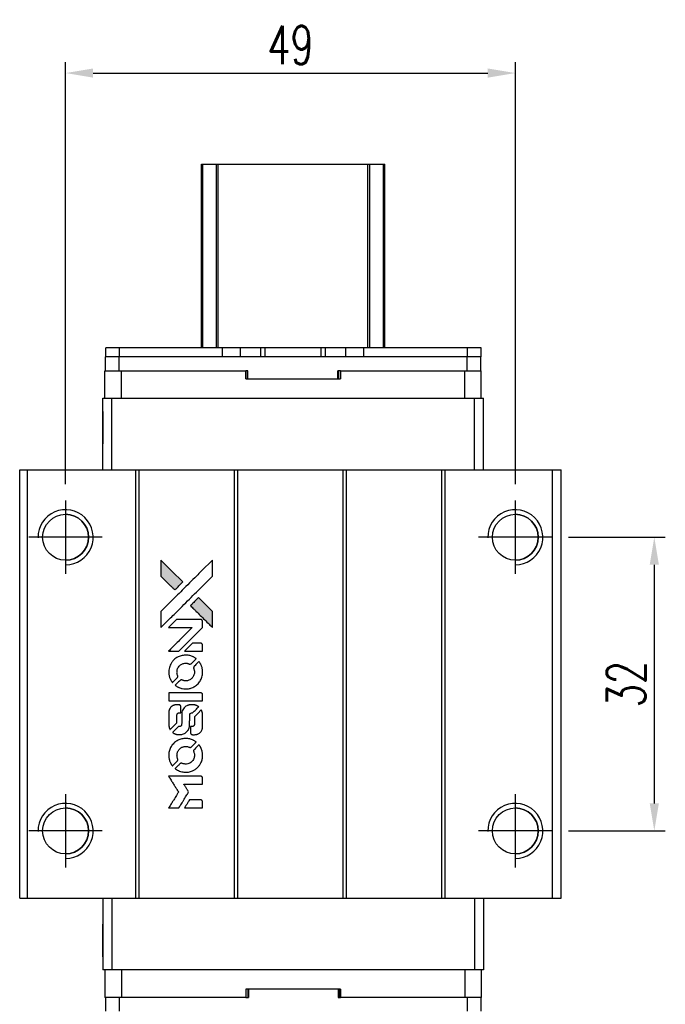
# Model space of a CAD drawing. Header units: millimetres. Extents: x -7 to 275, y -25 to 212.
# Tile 2 of 3: x 12 to 82, y 105 to 212. Entities that reach past the tile are written whole.
import ezdxf

# ---------------------------------------------------------------- set-up
doc = ezdxf.new("R2010")
doc.units = ezdxf.units.MM
doc.header["$LTSCALE"] = 0.15
doc.layers.get('0').update_dxf_attribs({"linetype": 'CONTINUOUS'})
doc.layers.get('Defpoints').update_dxf_attribs({"linetype": 'CONTINUOUS'})
doc.layers.add('DIM', color=4, linetype='CONTINUOUS')
doc.styles.add('DIM-7', font='SIMPLEX.shx', dxfattribs={"width": 0.7, "bigfont": 'chineset.shx'})
doc.dimstyles.new('CNS', dxfattribs={"dimtxt": 3.5, "dimasz": 2.5, "dimexe": 1, "dimexo": 1.5, "dimgap": 0.09, "dimtad": 0, "dimdsep": 46, "dimtxsty": 'DIM-7', "dimcen": 0.09, "dimclrd": 4, "dimclre": 4, "dimclrt": 4, "dimadec": 0, "dimazin": 0, "dimtfac": 1, "dimtix": 1, "dimtmove": 2, "dimatfit": 3, "dimfxl": 1, "dimtvp": 0.971429, "dimtolj": 1, "dimarcsym": 0})

# ---------------------------------------------------------------- blocks, each defined once
blk = doc.blocks.new('*D191')
at = {"layer": 'Defpoints', "color": 0}
for p in [(65.59, 206.52), (16.59, 159.93), (65.59, 159.93)]:
    blk.add_point(p, dxfattribs=at)
at = {"layer": 'DIM', "color": 7, "lineweight": -2}
for p, q in [((16.59, 161.73), (16.59, 207.72)), ((65.59, 161.73), (65.59, 207.72)), ((19.59, 206.52), (62.59, 206.52))]:
    blk.add_line(p, q, dxfattribs=at)
at = {"layer": 'DIM', "color": 7}
for points in [[(19.59, 207.02), (19.59, 206.02), (16.59, 206.52)], [(62.59, 207.02), (62.59, 206.02), (65.59, 206.52)]]:
    blk.add_solid(points, dxfattribs=at)
at = {"layer": 'DIM', "color": 7, "insert": (41.09, 209.58), "char_height": 4.2, "attachment_point": 5, "style": 'DIM-7'}
blk.add_mtext('\\A1;49', dxfattribs=at)
blk = doc.blocks.new('*D192')
at = {"layer": 'Defpoints', "color": 0}
for p in [(69.59, 155.93), (69.59, 123.93), (80.73, 123.93)]:
    blk.add_point(p, dxfattribs=at)
at = {"layer": 'DIM', "color": 7, "lineweight": -2}
for p, q in [((71.39, 155.93), (81.93, 155.93)), ((80.73, 152.93), (80.73, 126.93)), ((71.39, 123.93), (81.93, 123.93))]:
    blk.add_line(p, q, dxfattribs=at)
at = {"layer": 'DIM', "color": 7}
for points in [[(80.23, 152.93), (81.23, 152.93), (80.73, 155.93)], [(80.23, 126.93), (81.23, 126.93), (80.73, 123.93)]]:
    blk.add_solid(points, dxfattribs=at)
at = {"layer": 'DIM', "color": 7, "insert": (77.67, 139.93), "char_height": 4.2, "attachment_point": 5, "rotation": 90, "style": 'DIM-7'}
blk.add_mtext('\\A1;32', dxfattribs=at)
blk = doc.blocks.new('A$C08a82678')
at = {"linetype": 'Continuous'}
h = blk.add_hatch(color=256, dxfattribs=at)
h.dxf.hatch_style = 1
h.paths.add_polyline_path([(0, 27.01), (0, 26.14), (0, 25.26), (0.76, 24.51, 0.000288), (1.05, 24.22, 0.000479), (1.29, 23.98, 0.000013), (1.52, 23.76, 0.197177), (1.52, 23.76, 0.197497), (1.52, 23.76, 0.00004), (1.65, 23.89, 0.000834), (1.79, 24.03, 0.000506), (1.96, 24.19), (2.39, 24.63), (1.19, 25.82)])
h.paths.add_polyline_path([(4.09, 22.92), (3.65, 22.49, 0.000476), (3.49, 22.32, 0.000789), (3.35, 22.18, 0.000035), (3.22, 22.06, 0.19758), (3.22, 22.05, 0.198396), (3.22, 22.05, 0.000019), (3.39, 21.88, 0.000582), (3.58, 21.69, 0.000351), (3.81, 21.46, 0.000108), (4.77, 20.5, 0.000692), (5.26, 20.02, 0.000077), (5.59, 19.69, 0.197527), (5.6, 19.68, 0.410181), (5.61, 19.69, 0.000493), (5.61, 19.87, 0.002424), (5.61, 20.11, 0.000529), (5.61, 20.54), (5.61, 21.4), (4.85, 22.16)])
for points in [[(0.76, 24.51, 0.000288), (1.05, 24.22, 0.000479), (1.29, 23.98, 0.000013), (1.52, 23.76, 0.197177), (1.52, 23.76, 0.197497), (1.52, 23.76, 0.00004), (1.65, 23.89, 0.000836), (1.79, 24.03, 0.000505), (1.96, 24.19), (2.39, 24.63), (1.19, 25.82), (0, 27.01), (0, 26.14), (0, 25.26)], [(1.05, 20.71, -0.000056), (1.57, 21.23, -0.000021), (2.31, 21.96, -0.000021), (3.11, 22.76, -0.000025), (3.86, 23.51), (5.61, 25.26), (5.61, 26.13), (5.61, 27), (4.43, 25.83, 0.000274), (3.86, 25.27, 0.000123), (3.12, 24.52, 0.000121), (2.33, 23.74, 0.000165), (1.63, 23.03), (0, 21.41), (0, 20.54), (0, 19.66)], [(3.81, 21.46, 0.000108), (4.77, 20.5, 0.000692), (5.26, 20.02, 0.000077), (5.59, 19.69, 0.197527), (5.6, 19.68, 0.410182), (5.61, 19.69, 0.000493), (5.61, 19.87, 0.002424), (5.61, 20.11, 0.000529), (5.61, 20.54), (5.61, 21.4), (4.85, 22.16), (4.09, 22.92), (3.65, 22.49, 0.000476), (3.49, 22.32, 0.000789), (3.35, 22.18, 0.000035), (3.22, 22.06, 0.19758), (3.22, 22.05, 0.198396), (3.22, 22.05, 0.000019), (3.39, 21.88, 0.000582), (3.58, 21.69, 0.000351)], [(1.39, 17.08), (1.95, 17.08), (3.24, 18.38), (4.53, 19.67), (4.53, 20.03, 0.0008), (4.53, 20.26, 0.010795), (4.53, 20.35, 0.030495), (4.52, 20.39, 0.080372), (4.51, 20.43, 0.03816), (4.49, 20.46, 0.041799), (4.47, 20.48, 0.042486), (4.44, 20.5, 0.042078), (4.41, 20.52, 0.099276), (4.36, 20.53, 0.003302), (4.18, 20.53, 0.002586), (3.87, 20.54, 0.000204), (3.03, 20.53), (1.7, 20.53), (1.27, 20.1), (0.84, 19.67), (2.12, 19.67), (3.41, 19.66), (2.14, 18.4, 0.000253), (1.65, 17.91, 0.000412), (1.23, 17.49, 0.000041), (0.86, 17.12, 0.041338), (0.85, 17.11), (0.83, 17.08)], [(3.56, 17.08), (4.53, 17.08), (4.53, 17.45), (4.53, 17.81), (4.5, 17.85, 0.03146), (4.49, 17.87, 0.026444), (4.47, 17.89, 0.026444), (4.45, 17.91, 0.031457), (4.43, 17.92), (4.39, 17.94), (3.91, 17.95), (3.43, 17.95), (3.01, 17.52, 0.000745), (2.84, 17.36, 0.001228), (2.71, 17.22, 0.000087), (2.59, 17.09, 0.195134), (2.58, 17.09, 0.412117), (2.59, 17.09, 0.000048), (2.87, 17.08, 0.00109), (3.19, 17.08, 0.000653)], [(0.86, 14.61, 0.023681), (0.88, 14.46, 0.022402), (0.92, 14.3, 0.021929), (0.97, 14.15, 0.020503), (1.04, 14, 0.013745), (1.09, 13.92, 0.009767), (1.14, 13.82, 0.009658), (1.2, 13.74, 0.027804), (1.24, 13.68), (1.25, 13.66), (1.52, 13.93, 0.002053), (1.65, 14.06, 0.006738), (1.74, 14.15, 0.007826), (1.79, 14.21, 0.063909), (1.82, 14.24, 0.061532), (1.83, 14.29, 0.068674), (1.84, 14.34, 0.052072), (1.83, 14.4, 0.019648), (1.8, 14.48, -0.018366), (1.77, 14.58, -0.0288), (1.75, 14.66, -0.029061), (1.75, 14.75, -0.019155), (1.75, 14.85, -0.053809), (1.78, 15.07, -0.058833), (1.85, 15.26, -0.058566), (1.98, 15.44, -0.052525), (2.14, 15.59, -0.044733), (2.28, 15.67, -0.040573), (2.43, 15.73, -0.041123), (2.59, 15.77, -0.04951), (2.75, 15.77, -0.017369), (2.82, 15.77, -0.024255), (2.88, 15.76, -0.023787), (2.95, 15.74, -0.015798), (3.02, 15.71, 0.010631), (3.06, 15.69, 0.033653), (3.09, 15.68, 0.037806), (3.12, 15.68, 0.016307), (3.16, 15.68, 0.068179), (3.24, 15.69, 0.095747), (3.3, 15.72, 0.033418), (3.39, 15.8, 0.002133), (3.62, 16.03, 0.001452), (3.74, 16.16, 0.012393), (3.8, 16.22, 0.020479), (3.83, 16.26, 0.344362), (3.83, 16.27, 0.074287), (3.8, 16.3, 0.005454), (3.7, 16.36, 0.008391), (3.59, 16.43, 0.017097), (3.51, 16.47, 0.027375), (3.33, 16.55, 0.02835), (3.15, 16.6, 0.027723), (2.97, 16.64, 0.023913), (2.76, 16.65, 0.027047), (2.52, 16.64, 0.031685), (2.3, 16.61, 0.032425), (2.08, 16.55, 0.031013), (1.87, 16.46, 0.037914), (1.63, 16.32, 0.040153), (1.41, 16.14, 0.039834), (1.22, 15.92, 0.036173), (1.06, 15.67, 0.040752), (0.96, 15.43, 0.035885), (0.89, 15.16, 0.035491), (0.85, 14.89, 0.037615)], [(1.61, 13.32, 0.018008), (1.69, 13.27, 0.009842), (1.79, 13.21, 0.009807), (1.9, 13.15, 0.015716), (1.99, 13.11, 0.048467), (2.32, 13.01, 0.045841), (2.67, 12.97, 0.046006), (3.02, 12.99, 0.049638), (3.35, 13.08, 0.064819), (3.77, 13.31, 0.06695), (4.13, 13.63, 0.066691), (4.38, 14.04, 0.063505), (4.52, 14.51, 0.03135), (4.53, 14.63, 0.010439), (4.54, 14.81, 0.010391), (4.53, 14.99, 0.032408), (4.52, 15.1, 0.015696), (4.49, 15.24, 0.018095), (4.46, 15.37, 0.018551), (4.41, 15.5, 0.018352), (4.36, 15.62, 0.015568), (4.32, 15.7, 0.009832), (4.26, 15.79, 0.009795), (4.21, 15.87, 0.023727), (4.16, 15.93), (4.14, 15.96), (3.87, 15.69, 0.001528), (3.72, 15.54, 0.010022), (3.65, 15.47, 0.019586), (3.61, 15.42, 0.061865), (3.58, 15.38, 0.055054), (3.57, 15.32, 0.061607), (3.56, 15.27, 0.048725), (3.57, 15.2, 0.020221), (3.6, 15.11, -0.017722), (3.62, 15.02, -0.02685), (3.64, 14.93, -0.02759), (3.65, 14.85, -0.020233), (3.65, 14.76, -0.04793), (3.62, 14.58, -0.048386), (3.56, 14.41, -0.047866), (3.47, 14.26, -0.044964), (3.35, 14.12, -0.04333), (3.21, 14, -0.050921), (3.05, 13.92, -0.051473), (2.88, 13.87, -0.0459), (2.7, 13.85, -0.019014), (2.62, 13.86, -0.024114), (2.54, 13.87, -0.025081), (2.46, 13.88, -0.023892), (2.39, 13.91, 0.008624), (2.33, 13.93, 0.026486), (2.29, 13.94, 0.035074), (2.25, 13.95, 0.02756), (2.21, 13.95, 0.087163), (2.15, 13.94, 0.073291), (2.09, 13.9, 0.028074), (2.01, 13.83, 0.002594), (1.82, 13.64), (1.54, 13.37)], [(2.69, 11.68), (4.53, 11.68), (4.53, 12.04), (4.53, 12.4), (4.51, 12.44, 0.071429), (4.48, 12.48, 0.054799), (4.44, 12.51, 0.053585), (4.4, 12.53, 0.060698), (4.36, 12.54, 0.033975), (4.28, 12.55, 0.000112), (3.35, 12.55, 0.000726), (2.43, 12.55, 0.001084), (1.63, 12.54), (0.85, 12.54), (0.85, 12.11), (0.85, 11.67)], [(0.86, 8.98, 0.018538), (0.86, 8.93, 0.010695), (0.88, 8.86, 0.01068), (0.89, 8.8, 0.017678), (0.91, 8.74, 0.013849), (0.93, 8.68, 0.011814), (0.96, 8.61, 0.004513), (0.98, 8.56, 0.290035), (0.99, 8.55, 0.196418), (1, 8.55, 0.000124), (1.11, 8.66, 0.001477), (1.23, 8.78, 0.000898), (1.37, 8.92), (1.73, 9.28), (1.74, 9.74, -0.001471), (1.74, 10.09, -0.028714), (1.75, 10.2, -0.097073), (1.77, 10.26, -0.084199), (1.81, 10.31, -0.042698), (1.84, 10.33, -0.053912), (1.88, 10.35, -0.051004), (1.91, 10.36, -0.032967), (1.96, 10.36, 0.00807), (1.98, 10.36, 0.003023), (2.02, 10.36, 0.002994), (2.05, 10.36, 0.003629), (2.09, 10.37), (2.16, 10.37), (2.16, 10.72, 0.001618), (2.16, 10.89, 0.005206), (2.16, 11, 0.00535), (2.16, 11.08, 0.060675), (2.15, 11.11, 0.048484), (2.15, 11.13, 0.02389), (2.13, 11.15, 0.022812), (2.12, 11.17, 0.02462), (2.1, 11.19, 0.061781), (2.06, 11.22, 0.080179), (2.01, 11.24, 0.048561), (1.94, 11.25, 0.010021), (1.82, 11.25, 0.016602), (1.66, 11.25, 0.031409), (1.53, 11.23, 0.036474), (1.41, 11.2, 0.03439), (1.3, 11.15, 0.065928), (1.13, 11.03, 0.069066), (0.99, 10.87, 0.065697), (0.9, 10.67, 0.051559), (0.86, 10.44, 0.020904), (0.85, 10.32, 0.000451), (0.85, 9.71, 0.000419), (0.85, 9.1, 0.022759)], [(1.33, 8.18, 0.023289), (1.42, 8.12, 0.026845), (1.51, 8.08, 0.026047), (1.6, 8.04, 0.019751), (1.71, 8.01, 0.013249), (1.77, 8, 0.025169), (1.82, 7.99, 0.016532), (1.88, 7.99, 0.002937), (2, 7.99, 0.003317), (2.1, 7.99, 0.011808), (2.17, 7.99, 0.01777), (2.22, 8, 0.021476), (2.27, 8, 0.04325), (2.46, 8.06, 0.045753), (2.64, 8.16, 0.04649), (2.8, 8.28, 0.047672), (2.92, 8.43, 0.025315), (2.97, 8.49, 0.015208), (3.01, 8.57, 0.01512), (3.05, 8.65, 0.022488), (3.07, 8.73, 0.027857), (3.1, 8.84, 0.034138), (3.12, 8.95, 0.014286), (3.12, 9.12, 0.00124), (3.13, 9.55, -0.00103), (3.13, 9.82, -0.002552), (3.13, 10.01, -0.001594), (3.13, 10.16, -0.047676), (3.13, 10.2, -0.085307), (3.16, 10.26, -0.097789), (3.21, 10.31, -0.085947), (3.27, 10.34, -0.051339), (3.36, 10.36, 0.014634), (3.38, 10.36, 0.015028), (3.41, 10.37, 0.014927), (3.44, 10.37, 0.059415), (3.45, 10.38, 0.070595), (3.48, 10.4, 0.00028), (3.79, 10.7, 0.000111), (4.11, 11.02, 0.200239), (4.11, 11.03, 0.268906), (4.11, 11.04, 0.001866), (4.03, 11.08, 0.007532), (3.96, 11.12, 0.017818), (3.9, 11.15, 0.013256), (3.84, 11.17, 0.011636), (3.77, 11.2, 0.011528), (3.71, 11.22, 0.012303), (3.64, 11.23, 0.0423), (3.54, 11.25, 0.013657), (3.38, 11.25, 0.013857), (3.22, 11.24, 0.037428), (3.11, 11.23, 0.014927), (3.04, 11.21, 0.0122), (2.96, 11.19, 0.012518), (2.89, 11.16, 0.023062), (2.83, 11.14, 0.065961), (2.62, 11, 0.06055), (2.45, 10.8, 0.059676), (2.33, 10.57, 0.060497), (2.27, 10.32, 0.025683), (2.26, 10.26, 0.001528), (2.26, 10.1, 0.002124), (2.26, 9.89, 0.001173), (2.26, 9.64, -0.000809), (2.26, 9.2, -0.017164), (2.25, 9.07, -0.063931), (2.24, 9, -0.108429), (2.21, 8.95, -0.052941), (2.17, 8.92, -0.063675), (2.14, 8.9, -0.050562), (2.09, 8.89, -0.020337), (2.03, 8.88, 0.009897), (1.99, 8.88, 0.016482), (1.95, 8.88, 0.019019), (1.93, 8.87, 0.06043), (1.91, 8.86, 0.076267), (1.87, 8.84, 0.00054), (1.59, 8.55, 0.000307), (1.29, 8.25, 0.142594), (1.28, 8.23, 0.232419), (1.28, 8.22, 0.022995), (1.29, 8.21, 0.024627), (1.31, 8.19, 0.015407)], [(3.24, 8.13, 0.065483), (3.26, 8.09, 0.053271), (3.29, 8.05, 0.052018), (3.33, 8.02, 0.0556), (3.38, 7.99, 0.036839), (3.41, 7.99, 0.026922), (3.44, 7.98, 0.016905), (3.49, 7.98, 0.004317), (3.56, 7.98, 0.016369), (3.72, 7.99, 0.029936), (3.85, 8, 0.03418), (3.96, 8.03, 0.031327), (4.07, 8.08, 0.046935), (4.21, 8.16, 0.054053), (4.32, 8.26, 0.053701), (4.41, 8.39, 0.045364), (4.48, 8.54, 0.032479), (4.51, 8.67, 0.03386), (4.53, 8.8, 0.013578), (4.53, 9.01, 0.001155), (4.53, 9.55, 0.000413), (4.53, 10.01, 0.005008), (4.53, 10.19, 0.013199), (4.52, 10.29, 0.033956), (4.51, 10.36, 0.013909), (4.49, 10.44, 0.010864), (4.47, 10.52, 0.010938), (4.44, 10.59, 0.028702), (4.42, 10.64), (4.4, 10.68), (4.02, 10.31), (3.65, 9.94), (3.65, 9.5, -0.001504), (3.65, 9.32, -0.00328), (3.65, 9.17, -0.001901), (3.64, 9.06, -0.061333), (3.64, 9.04, -0.063621), (3.62, 9, -0.048633), (3.6, 8.96, -0.046769), (3.56, 8.93, -0.047961), (3.53, 8.91, -0.02678), (3.49, 8.89, -0.050957), (3.46, 8.88, -0.029398), (3.43, 8.88, -0.00401), (3.35, 8.88), (3.22, 8.87), (3.22, 8.52, 0.001061), (3.22, 8.32, 0.009147), (3.22, 8.22, 0.020721), (3.23, 8.17, 0.051619)], [(0.86, 5.54, 0.024131), (0.88, 5.38, 0.022344), (0.92, 5.22, 0.021883), (0.98, 5.07, 0.020884), (1.05, 4.91, 0.010669), (1.09, 4.82, 0.010389), (1.14, 4.74, 0.010913), (1.19, 4.66, 0.022227), (1.24, 4.6), (1.25, 4.58), (1.53, 4.86, 0.002452), (1.63, 4.97, 0.003628), (1.73, 5.06, 0.001662), (1.8, 5.15, 0.070159), (1.82, 5.17, 0.047671), (1.82, 5.18, 0.018624), (1.83, 5.21, 0.017921), (1.83, 5.23, 0.018804), (1.84, 5.26, 0.018255), (1.84, 5.29, 0.041312), (1.83, 5.32, 0.037164), (1.83, 5.35, 0.012342), (1.81, 5.38, -0.015101), (1.78, 5.48, -0.035998), (1.76, 5.55, -0.033244), (1.75, 5.63, -0.011249), (1.75, 5.74, -0.004059), (1.75, 5.83, -0.019693), (1.75, 5.88, -0.027943), (1.76, 5.92, -0.014411), (1.77, 5.98, -0.033089), (1.81, 6.1, -0.033887), (1.87, 6.22, -0.034021), (1.95, 6.33, -0.033942), (2.03, 6.42, -0.02816), (2.13, 6.51, -0.035032), (2.24, 6.58, -0.035269), (2.35, 6.63, -0.029196), (2.47, 6.67, -0.037862), (2.61, 6.7, -0.043657), (2.75, 6.7, -0.043064), (2.89, 6.68, -0.035184), (3.03, 6.63, 0.033699), (3.1, 6.61, 0.052815), (3.16, 6.6, 0.059167), (3.22, 6.6, 0.058972), (3.27, 6.62, 0.059208), (3.31, 6.65, 0.021125), (3.36, 6.69, 0.008691), (3.45, 6.78, 0.000851), (3.65, 6.98, 0.001873), (3.76, 7.09, 0.013884), (3.8, 7.14, 0.022355), (3.83, 7.18, 0.341453), (3.83, 7.19, 0.073011), (3.8, 7.22, 0.004587), (3.7, 7.28, 0.00748), (3.6, 7.34, 0.016837), (3.52, 7.38, 0.028606), (3.33, 7.47, 0.031352), (3.14, 7.53, 0.031004), (2.93, 7.56, 0.0268), (2.72, 7.57, 0.026698), (2.49, 7.56, 0.03002), (2.27, 7.53, 0.030357), (2.06, 7.46, 0.028554), (1.86, 7.38, 0.062944), (1.48, 7.12, 0.062206), (1.17, 6.78, 0.062448), (0.96, 6.38, 0.064355), (0.86, 5.94, 0.017377), (0.85, 5.85, 0.008369), (0.85, 5.74, 0.008367), (0.85, 5.63, 0.01757)], [(1.61, 4.24, 0.064158), (2.03, 4.02, 0.06356), (2.51, 3.9, 0.064004), (2.99, 3.91, 0.066747), (3.44, 4.04, 0.04321), (3.73, 4.2, 0.044737), (3.98, 4.4, 0.044901), (4.19, 4.64, 0.044184), (4.36, 4.92, 0.026293), (4.44, 5.13, 0.033344), (4.5, 5.33, 0.033227), (4.53, 5.54, 0.025815), (4.54, 5.77, 0.023119), (4.52, 5.99, 0.031044), (4.49, 6.19, 0.031337), (4.43, 6.38, 0.024258), (4.34, 6.58, 0.015622), (4.3, 6.65, 0.008495), (4.25, 6.73, 0.008415), (4.2, 6.81, 0.020814), (4.16, 6.86), (4.14, 6.89), (3.87, 6.62, 0.002843), (3.68, 6.42, 0.033917), (3.6, 6.34, 0.087906), (3.57, 6.28, 0.073302), (3.56, 6.21, 0.022047), (3.56, 6.17, 0.026465), (3.57, 6.14, 0.022233), (3.58, 6.1, 0.009985), (3.59, 6.06, -0.039011), (3.64, 5.89, -0.044398), (3.65, 5.72, -0.045096), (3.63, 5.55, -0.04265), (3.59, 5.39, -0.071154), (3.46, 5.16, -0.068827), (3.27, 4.97, -0.068713), (3.04, 4.84, -0.070507), (2.78, 4.78, -0.028605), (2.68, 4.78, -0.031418), (2.57, 4.79, -0.031044), (2.46, 4.81, -0.02668), (2.36, 4.84, 0.038913), (2.29, 4.86, 0.043732), (2.23, 4.87, 0.047754), (2.17, 4.87, 0.075756), (2.13, 4.85, 0.07294), (2.1, 4.84, 0.003456), (2.03, 4.77, 0.005023), (1.94, 4.68, 0.002422), (1.82, 4.57, 0.000819), (1.71, 4.46, 0.001349), (1.63, 4.38, 0.0001), (1.55, 4.3, 0.205335), (1.55, 4.29, 0.219821), (1.55, 4.29, 0.002494), (1.56, 4.28, 0.007089), (1.58, 4.26, 0.004494)], [(1.4, 0), (1.95, 0), (2.05, 0.15, -0.000297), (2.1, 0.25, -0.000037), (2.23, 0.45, -0.000043), (2.38, 0.69, -0.000036), (2.54, 0.95, 0.000044), (2.69, 1.2, 0.000063), (2.83, 1.42, 0.000035), (2.94, 1.61, 0.0009), (2.98, 1.67), (3.02, 1.74), (2.96, 1.84, 0.001175), (2.93, 1.89, 0.000208), (2.86, 2, 0.000225), (2.78, 2.12, 0.000203), (2.7, 2.25, -0.000711), (2.63, 2.37, -0.001119), (2.56, 2.48, -0.000263), (2.51, 2.57, -0.04589), (2.5, 2.58, -0.519312), (2.51, 2.59, -0.001914), (2.66, 2.59, -0.003124), (2.9, 2.59, -0.000285), (3.51, 2.59), (4.53, 2.59), (4.53, 2.95, 0.001727), (4.53, 3.2, 0.025279), (4.53, 3.29, 0.073886), (4.51, 3.34, 0.07426), (4.48, 3.39, 0.03264), (4.47, 3.4, 0.01784), (4.46, 3.41, 0.017712), (4.44, 3.43, 0.026854), (4.43, 3.44), (4.39, 3.46), (2.62, 3.46), (0.84, 3.46), (0.85, 3.44, -0.004595), (0.86, 3.43, -0.00016), (0.89, 3.37, -0.000298), (0.93, 3.31, -0.000208), (0.98, 3.24, 0.000986), (1.11, 3.02, 0.00025), (1.33, 2.68, 0.000268), (1.55, 2.32, 0.000436), (1.75, 2.01, -0.002932), (1.81, 1.9, -0.004718), (1.87, 1.82, -0.001113), (1.91, 1.74, -0.227179), (1.91, 1.73, -0.045982), (1.91, 1.72, -0.000145), (1.84, 1.62, -0.000825), (1.77, 1.5, -0.000517), (1.69, 1.36, 0.000056), (1.4, 0.89, 0.000289), (1.23, 0.63, 0.000481), (1.11, 0.44, 0.000418), (0.99, 0.24), (0.84, 0)], [(3.55, 0), (4.53, 0), (4.53, 0.36, 0.000842), (4.53, 0.58, 0.010591), (4.53, 0.67, 0.028995), (4.53, 0.72, 0.069543), (4.51, 0.75, 0.051063), (4.5, 0.78, 0.039932), (4.47, 0.81, 0.039414), (4.44, 0.84, 0.045845), (4.4, 0.86, 0.094811), (4.37, 0.87, 0.007124), (4.27, 0.87, 0.004713), (4.11, 0.87, 0.000534), (3.74, 0.87), (3.1, 0.87), (3.05, 0.78, 0.000828), (2.89, 0.52, 0.000879), (2.73, 0.26, 0.000048), (2.58, 0.01, 0.137596), (2.58, 0, 0.413028), (2.58, 0, 0.000016), (2.86, 0, 0.000623), (3.18, 0, 0.000374)]]:
    blk.add_lwpolyline(points, format="xyb", close=True)

msp = doc.modelspace()

# ---------------------------------------------------------------- linework, layer by layer
at = {"color": 7, "linetype": 'Continuous', "lineweight": 25}
for p, q in [((31.379, 176.581), (31.379, 196.581)), ((31.379, 176.581), (31.379, 196.581)), ((31.379, 176.581), (31.379, 196.581)), ((31.379, 196.581), (31.379, 176.581)), ((31.545, 176.581), (31.545, 196.581)), ((33.025, 176.581), (33.025, 196.581)), ((33.223, 196.581), (49.535, 196.581)), ((33.223, 176.581), (33.223, 196.581)), ((49.535, 176.581), (49.535, 196.581)), ((49.733, 176.581), (49.733, 196.581)), ((51.213, 176.581), (51.213, 196.581)), ((51.379, 176.581), (51.379, 196.581)), ((20.959, 175.581), (20.959, 176.581)), ((22.459, 176.581), (20.959, 176.581)), ((20.959, 175.581), (20.959, 176.581)), ((20.959, 176.581), (20.959, 176.581)), ((22.459, 175.581), (22.459, 176.581)), ((33.689, 176.581), (22.459, 176.581)), ((33.689, 175.581), (33.689, 176.581)), ((35.639, 176.581), (33.689, 176.581)), ((35.639, 175.581), (35.639, 176.581)), ((37.857, 176.581), (35.639, 176.581)), ((37.857, 175.581), (37.857, 176.581)), ((38.314, 176.581), (37.857, 176.581)), ((38.314, 175.581), (38.314, 176.581)), ((44.444, 176.581), (38.314, 176.581)), ((44.444, 175.581), (44.444, 176.581)), ((44.901, 176.581), (44.444, 176.581)), ((44.901, 175.581), (44.901, 176.581)), ((47.119, 176.581), (44.901, 176.581)), ((47.119, 175.581), (47.119, 176.581)), ((49.069, 176.581), (47.119, 176.581)), ((49.069, 175.581), (49.069, 176.581)), ((60.359, 176.581), (49.069, 176.581)), ((49.069, 175.581), (49.069, 176.581)), ((60.359, 175.581), (60.359, 176.581)), ((61.859, 176.581), (60.359, 176.581)), ((61.859, 175.581), (61.859, 176.581)), ((20.929, 174.081), (20.929, 175.581)), ((22.429, 175.581), (20.929, 175.581)), ((20.929, 174.081), (20.929, 175.581)), ((20.929, 175.581), (20.929, 175.581)), ((22.429, 174.081), (22.429, 175.581)), ((60.329, 175.581), (22.429, 175.581)), ((60.329, 174.081), (60.329, 175.581)), ((60.354, 175.581), (60.329, 175.581)), ((60.359, 175.581), (60.354, 175.581)), ((61.859, 175.581), (60.359, 175.581)), ((61.829, 174.081), (61.829, 175.581)), ((20.879, 171.081), (20.879, 174.081)), ((20.879, 174.081), (22.679, 174.081)), ((20.879, 173.181), (20.879, 174.081)), ((20.879, 171.081), (20.879, 174.081)), ((20.879, 173.181), (20.879, 174.081)), ((20.879, 174.081), (20.879, 174.081)), ((20.879, 174.081), (20.879, 174.081)), ((20.879, 174.081), (20.879, 174.081)), ((22.679, 171.081), (22.679, 174.081)), ((22.679, 174.081), (36.236, 174.081)), ((36.236, 173.181), (36.236, 174.081)), ((36.456, 174.081), (36.236, 174.081)), ((36.417, 173.181), (36.417, 174.081)), ((36.456, 173.181), (36.456, 174.081)), ((36.456, 173.181), (36.456, 174.081)), ((36.456, 174.081), (36.456, 174.081)), ((46.522, 174.081), (46.242, 174.081)), ((46.242, 173.181), (46.242, 174.081)), ((46.306, 173.181), (46.306, 174.081)), ((46.522, 173.181), (46.522, 174.081)), ((46.522, 174.081), (60.079, 174.081)), ((46.522, 174.081), (46.522, 173.181)), ((46.522, 174.081), (46.522, 174.081)), ((46.522, 173.181), (46.522, 174.081)), ((46.522, 174.081), (46.522, 173.181)), ((60.079, 171.081), (60.079, 174.081)), ((60.079, 174.081), (61.879, 174.081)), ((61.879, 171.081), (61.879, 174.081)), ((20.879, 173.181), (20.879, 173.181)), ((36.236, 173.181), (46.522, 173.181)), ((46.522, 173.181), (46.522, 173.181)), ((20.629, 163.281), (20.629, 171.081)), ((20.629, 171.081), (21.629, 171.081)), ((20.629, 163.281), (20.629, 171.081)), ((20.629, 171.081), (20.629, 171.081)), ((21.629, 163.281), (21.629, 171.081)), ((21.629, 171.081), (61.129, 171.081)), ((61.129, 163.281), (61.129, 171.081)), ((61.129, 171.081), (62.129, 171.081)), ((62.129, 163.281), (62.129, 171.081)), ((11.585, 116.581), (11.585, 163.281)), ((11.585, 163.281), (12.435, 163.281)), ((11.585, 116.581), (11.585, 163.281)), ((11.585, 163.281), (11.585, 163.281)), ((12.435, 116.581), (12.435, 163.281)), ((12.435, 163.281), (24.235, 163.281)), ((24.235, 116.581), (24.235, 163.281)), ((24.235, 163.281), (24.585, 163.281)), ((24.585, 116.581), (24.585, 163.281)), ((24.585, 163.281), (34.985, 163.281)), ((34.985, 116.581), (34.985, 163.281)), ((34.985, 163.281), (35.335, 163.281)), ((35.335, 116.581), (35.335, 163.281)), ((35.335, 163.281), (46.835, 163.281)), ((46.835, 116.581), (46.835, 163.281)), ((46.835, 163.281), (47.185, 163.281)), ((47.185, 116.581), (47.185, 163.281)), ((47.185, 163.281), (57.585, 163.281)), ((57.585, 116.581), (57.585, 163.281)), ((57.585, 163.281), (57.935, 163.281)), ((57.935, 116.581), (57.935, 163.281)), ((57.935, 163.281), (69.635, 163.281)), ((69.635, 116.581), (69.635, 163.281)), ((69.635, 163.281), (70.585, 163.281)), ((70.585, 116.581), (70.585, 163.281)), ((11.585, 116.581), (12.435, 116.581)), ((11.585, 116.581), (11.585, 116.581)), ((11.585, 116.581), (11.585, 116.581)), ((12.435, 116.581), (24.235, 116.581)), ((20.629, 116.581), (20.629, 108.781)), ((20.629, 116.581), (20.629, 108.781)), ((21.629, 116.581), (21.629, 108.781)), ((24.235, 116.581), (24.585, 116.581)), ((24.585, 116.581), (34.985, 116.581)), ((34.985, 116.581), (35.335, 116.581)), ((35.335, 116.581), (46.835, 116.581)), ((46.835, 116.581), (47.185, 116.581)), ((47.185, 116.581), (57.585, 116.581)), ((57.585, 116.581), (57.935, 116.581)), ((57.935, 116.581), (69.635, 116.581)), ((61.129, 116.581), (61.129, 108.781)), ((62.129, 116.581), (62.129, 108.781)), ((69.635, 116.581), (70.585, 116.581)), ((21.629, 108.781), (20.629, 108.781)), ((20.629, 108.781), (20.629, 108.781)), ((20.879, 108.781), (20.879, 105.781)), ((20.879, 108.781), (20.879, 105.781)), ((61.129, 108.781), (21.629, 108.781)), ((22.679, 108.781), (22.679, 105.781)), ((60.079, 108.781), (60.079, 105.781)), ((62.129, 108.781), (61.129, 108.781)), ((61.879, 108.781), (61.879, 105.781)), ((20.879, 106.681), (20.879, 105.781)), ((20.879, 106.681), (20.879, 105.781)), ((20.879, 106.681), (20.879, 106.681)), ((36.236, 106.681), (36.236, 105.781)), ((46.522, 106.681), (36.236, 106.681)), ((36.452, 106.681), (36.452, 105.781)), ((36.516, 106.681), (36.516, 105.781)), ((36.516, 106.681), (36.516, 105.781)), ((46.302, 106.681), (46.302, 105.781)), ((46.341, 106.681), (46.341, 105.781)), ((46.522, 106.681), (46.522, 105.781)), ((46.522, 106.681), (46.522, 105.781)), ((46.522, 106.681), (46.522, 106.681)), ((46.522, 105.781), (46.522, 106.681)), ((46.522, 105.781), (46.522, 106.681)), ((22.679, 105.781), (20.879, 105.781)), ((20.879, 105.781), (20.879, 105.781)), ((20.879, 105.781), (20.879, 105.781)), ((20.879, 105.781), (20.879, 105.781)), ((20.929, 105.781), (20.929, 104.281)), ((20.929, 105.781), (20.929, 104.281)), ((22.429, 105.781), (22.429, 104.281)), ((36.236, 105.781), (22.679, 105.781)), ((36.236, 105.781), (36.516, 105.781)), ((36.516, 105.781), (36.516, 105.781)), ((46.302, 105.781), (46.522, 105.781)), ((60.079, 105.781), (46.522, 105.781)), ((46.522, 105.781), (46.522, 105.781)), ((61.879, 105.781), (60.079, 105.781)), ((60.329, 105.781), (60.329, 104.281)), ((61.829, 105.781), (61.829, 104.281))]:
    msp.add_line(p, q, dxfattribs=at)
for p, q in [((16.585, 159.931), (16.585, 151.931)), ((65.585, 159.931), (65.585, 151.931)), ((20.585, 155.931), (12.585, 155.931)), ((69.585, 155.931), (61.585, 155.931)), ((16.585, 127.931), (16.585, 119.931)), ((65.585, 127.931), (65.585, 119.931)), ((20.585, 123.931), (12.585, 123.931)), ((69.585, 123.931), (61.585, 123.931))]:
    msp.add_line(p, q)
at = {"color": 7, "linetype": 'Continuous', "lineweight": 25, "flags": 128}
for points in [[(20.629, 166.106), (20.629, 166.172), (20.629, 166.365), (20.629, 166.67), (20.629, 167.065), (20.629, 167.52), (20.629, 168.002), (20.629, 168.476), (20.629, 168.905), (20.629, 169.258), (20.629, 169.509), (20.629, 169.64), (20.629, 169.64), (20.629, 169.509), (20.629, 169.258), (20.629, 168.905), (20.629, 168.476), (20.629, 168.002), (20.629, 167.52), (20.629, 167.065), (20.629, 166.67), (20.629, 166.365), (20.629, 166.172), (20.629, 166.106)], [(20.629, 113.756), (20.629, 113.691), (20.629, 113.498), (20.629, 113.193), (20.629, 112.798), (20.629, 112.342), (20.629, 111.86), (20.629, 111.387), (20.629, 110.958), (20.629, 110.604), (20.629, 110.353), (20.629, 110.223), (20.629, 110.223), (20.629, 110.353), (20.629, 110.604), (20.629, 110.958), (20.629, 111.387), (20.629, 111.86), (20.629, 112.342), (20.629, 112.798), (20.629, 113.193), (20.629, 113.498), (20.629, 113.691), (20.629, 113.756)]]:
    msp.add_lwpolyline(points, dxfattribs=at)
at = {"color": 7, "linetype": 'Continuous', "lineweight": 25}
for centre in [(16.585, 155.931), (65.585, 155.931), (16.585, 123.931), (65.585, 123.931)]:
    msp.add_circle(centre, 2.5, dxfattribs=at)
for centre in [(16.585, 155.931), (65.585, 155.931), (16.585, 123.931), (65.585, 123.931)]:
    msp.add_arc(centre, 3, 270, 180.94809)
for centre in [(16.585, 155.931), (65.585, 155.931), (16.585, 123.931), (65.585, 123.931)]:
    msp.add_arc(centre, 2.5, 270, 90, dxfattribs=at)
for points, knots in [([(31.379, 196.581), (31.379, 196.581), (31.395, 196.581), (31.458, 196.581), (31.503, 196.581), (31.545, 196.581)], [0, 0, 0, 0, 0.5, 0.5, 1, 1, 1, 1]), ([(31.545, 196.581), (31.719, 196.581), (31.898, 196.581), (32.236, 196.581), (32.395, 196.581), (32.668, 196.581), (32.781, 196.581), (32.947, 196.581), (33, 196.581), (33.025, 196.581)], [0, 0, 0, 0, 0.25, 0.25, 0.5, 0.5, 0.75, 0.75, 1, 1, 1, 1]), ([(33.025, 196.581), (33.032, 196.581), (33.055, 196.581), (33.13, 196.581), (33.18, 196.581), (33.223, 196.581)], [0, 0, 0, 0, 0.5, 0.5, 1, 1, 1, 1]), ([(49.535, 196.581), (49.579, 196.581), (49.628, 196.581), (49.703, 196.581), (49.726, 196.581), (49.733, 196.581)], [0, 0, 0, 0, 0.5, 0.5, 1, 1, 1, 1]), ([(49.733, 196.581), (49.758, 196.581), (49.812, 196.581), (49.977, 196.581), (50.09, 196.581), (50.363, 196.581), (50.522, 196.581), (50.861, 196.581), (51.039, 196.581), (51.213, 196.581)], [0, 0, 0, 0, 0.25, 0.25, 0.5, 0.5, 0.75, 0.75, 1, 1, 1, 1]), ([(51.213, 196.581), (51.255, 196.581), (51.3, 196.581), (51.363, 196.581), (51.379, 196.581), (51.379, 196.581)], [0, 0, 0, 0, 0.5, 0.5, 1, 1, 1, 1])]:
    msp.add_open_spline(points, degree=3, knots=knots, dxfattribs=at)

# ---------------------------------------------------------------- block references
msp.add_blockref('A$C08a82678', (26.975, 126.431))

# ---------------------------------------------------------------- dimensions: what is measured, and where the dimension line sits
at = {"layer": 'DIM', "color": 0}
dim = msp.add_linear_dim(base=(65.585, 206.52), p1=(16.585, 159.931), p2=(65.585, 159.931), dimstyle='CNS', override={"dimscale": 1.2, "dimgap": 0.8, "dimtad": 1, "dimclrd": 7, "dimclre": 7, "dimclrt": 7, "dimtmove": 1}, dxfattribs=at)
dim.commit()
dim.dimension.update_dxf_attribs({"geometry": '*D191', "text_midpoint": (41.085, 209.58)})
dim = msp.add_linear_dim(base=(80.729, 123.931), p1=(69.585, 155.931), p2=(69.585, 123.931), angle=90, dimstyle='CNS', override={"dimscale": 1.2, "dimgap": 0.8, "dimtad": 1, "dimclrd": 7, "dimclre": 7, "dimclrt": 7, "dimtmove": 1}, dxfattribs=at)
dim.commit()
dim.dimension.update_dxf_attribs({"geometry": '*D192', "text_midpoint": (77.669, 139.931)})

doc.saveas('drawing.dxf')
